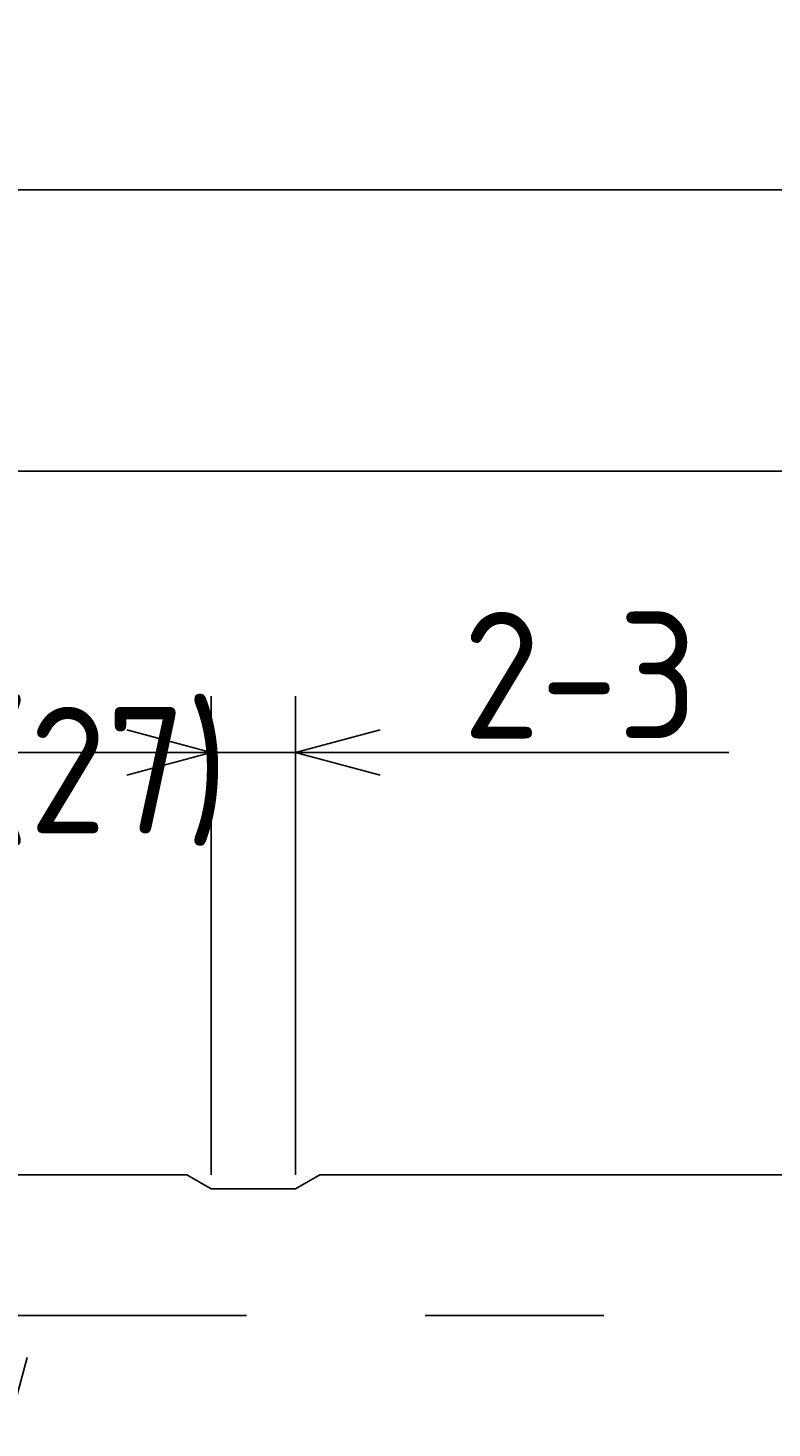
# Model space of a CAD drawing. Extents: x 80 to 386, y 137 to 212.
# Tile 5 of 9: x 133 to 160, y 162 to 212. Entities that reach past the tile are written whole.
import ezdxf

# ---------------------------------------------------------------- set-up
doc = ezdxf.new("R2010")
doc.units = 0
doc.linetypes.add('CENTER', pattern=[50.8, 31.75, -6.35, 6.35, -6.35])
doc.layers.get('0').update_dxf_attribs({"linetype": 'CONTINUOUS'})
doc.layers.get('DEFPOINTS').update_dxf_attribs({"linetype": 'CONTINUOUS'})
for name, color, linetype in [('35-0-CON', 7, 'CONTINUOUS'), ('図形', 7, 'CONTINUOUS'), ('図枠', 7, 'CONTINUOUS'), ('寸法_文字', 3, 'CONTINUOUS')]:
    doc.layers.add(name, color=color, linetype=linetype)
doc.styles.add('DIMENSION', font='isocp.shx', dxfattribs={"bigfont": 'bigfont.shx'})
doc.dimstyles.get("Standard").update_dxf_attribs({"dimtxt": 0.18, "dimasz": 0.18, "dimexe": 0.18, "dimexo": 0.0625, "dimgap": 0.09, "dimtad": 0, "dimtih": 1, "dimtoh": 1, "dimzin": 0, "dimcen": 0.09, "dimazin": 3, "dimtfac": 1, "dimtofl": 0, "dimtmove": 0, "dimatfit": 3})

# ---------------------------------------------------------------- blocks, each defined once
blk = doc.blocks.new('_OPEN30')
at = {"color": 0, "linetype": 'BYBLOCK'}
for p, q in [((-1, 0.268), (0, 0)), ((0, 0), (-1, -0.268)), ((0, 0), (-1, 0))]:
    blk.add_line(p, q, dxfattribs=at)
blk = doc.blocks.new('*U137')
at = {"layer": '寸法_文字', "color": 161, "style": 'DIMENSION'}
blk.add_text('150', height=4.5, dxfattribs=at).set_placement((182.19, 196.574))
blk = doc.blocks.new('*D136')
at = {"layer": 'DEFPOINTS', "color": 0, "linetype": 'BYBLOCK'}
for p in [(261.467, 196.074), (261.467, 170.274), (111.467, 169.774)]:
    blk.add_point(p, dxfattribs=at)
at = {"layer": '寸法_文字', "color": 161, "linetype": 'BYBLOCK'}
for p, q in [((111.467, 170.274), (111.467, 198.074)), ((261.467, 170.774), (261.467, 198.074)), ((114.467, 196.074), (258.467, 196.074))]:
    blk.add_line(p, q, dxfattribs=at)
at = {"layer": '図枠'}
blk.add_blockref('*U137', (0, 0), dxfattribs=at)
at = {"layer": '寸法_文字', "color": 161, "linetype": 'BYBLOCK', "xscale": 3, "yscale": 3, "zscale": 3, "rotation": 180}
blk.add_blockref('_OPEN30', (111.467, 196.074), dxfattribs=at)
at = {"layer": '寸法_文字', "color": 161, "linetype": 'BYBLOCK', "xscale": 3, "yscale": 3, "zscale": 3}
blk.add_blockref('_OPEN30', (261.467, 196.074), dxfattribs=at)
blk = doc.blocks.new('*U141')
at = {"layer": '寸法_文字', "color": 161, "style": 'DIMENSION'}
blk.add_text('(258)', height=4.5, dxfattribs=at).set_placement((233.942, 206.799))
blk = doc.blocks.new('*D140')
at = {"layer": 'DEFPOINTS', "color": 0, "linetype": 'BYBLOCK'}
for p in [(111.467, 206.074), (111.467, 169.774), (369.467, 168.824)]:
    blk.add_point(p, dxfattribs=at)
at = {"layer": '寸法_文字', "color": 161, "linetype": 'BYBLOCK'}
for p, q in [((111.467, 170.274), (111.467, 208.074)), ((369.467, 169.324), (369.467, 208.074)), ((366.467, 206.074), (114.467, 206.074))]:
    blk.add_line(p, q, dxfattribs=at)
at = {"layer": '図枠'}
blk.add_blockref('*U141', (0, 0), dxfattribs=at)
at = {"layer": '寸法_文字', "color": 161, "linetype": 'BYBLOCK', "xscale": 3, "yscale": 3, "zscale": 3, "rotation": 180}
blk.add_blockref('_OPEN30', (111.467, 206.074), dxfattribs=at)
at = {"layer": '寸法_文字', "color": 161, "linetype": 'BYBLOCK', "xscale": 3, "yscale": 3, "zscale": 3}
blk.add_blockref('_OPEN30', (369.467, 206.074), dxfattribs=at)
blk = doc.blocks.new('*D150')
at = {"layer": 'DEFPOINTS', "color": 0, "linetype": 'BYBLOCK'}
for p in [(139.967, 186.074), (112.967, 170.774), (139.967, 170.574)]:
    blk.add_point(p, dxfattribs=at)
at = {"layer": '寸法_文字', "color": 161, "linetype": 'BYBLOCK'}
for p, q in [((112.967, 171.274), (112.967, 188.074)), ((139.967, 171.074), (139.967, 188.074)), ((112.967, 186.074), (139.967, 186.074))]:
    blk.add_line(p, q, dxfattribs=at)
at = {"layer": '寸法_文字', "color": 161, "style": 'DIMENSION'}
blk.add_text('2-(27)', height=4.5, dxfattribs=at).set_placement((126.467, 183.199))
blk = doc.blocks.new('_NONE')
blk = doc.blocks.new('*U152')
at = {"layer": '寸法_文字', "color": 161, "style": 'DIMENSION'}
blk.add_text('2-3', height=4.5, dxfattribs=at).set_placement((148.906, 186.574))
blk = doc.blocks.new('*D151')
at = {"layer": 'DEFPOINTS', "color": 0, "linetype": 'BYBLOCK'}
for p in [(142.967, 186.074), (139.967, 170.574), (142.967, 170.574)]:
    blk.add_point(p, dxfattribs=at)
at = {"layer": '寸法_文字', "color": 161, "linetype": 'BYBLOCK'}
for p, q in [((139.967, 171.074), (139.967, 188.074)), ((142.967, 171.074), (142.967, 188.074)), ((136.967, 186.074), (133.967, 186.074)), ((139.967, 186.074), (142.967, 186.074)), ((145.967, 186.074), (158.367, 186.074))]:
    blk.add_line(p, q, dxfattribs=at)
at = {"layer": '図枠'}
blk.add_blockref('*U152', (0, 0), dxfattribs=at)
at = {"layer": '寸法_文字', "color": 161, "linetype": 'BYBLOCK', "xscale": 3, "yscale": 3, "zscale": 3}
blk.add_blockref('_OPEN30', (139.967, 186.074), dxfattribs=at)
at = {"layer": '寸法_文字', "color": 161, "linetype": 'BYBLOCK', "xscale": 3, "yscale": 3, "zscale": 3, "rotation": 180}
blk.add_blockref('_OPEN30', (142.967, 186.074), dxfattribs=at)
blk = doc.blocks.new('*D194')
at = {"layer": 'DEFPOINTS', "color": 0}
for p in [(139.967, 161.575), (132.619, 161.074), (143.835, 161.074)]:
    blk.add_point(p, dxfattribs=at)
at = {"layer": '寸法_文字', "color": 3}
for p, q in [((132.619, 164.575), (132.619, 167.575)), ((139.467, 161.575), (130.619, 161.575)), ((132.619, 161.575), (132.619, 161.074)), ((143.335, 161.074), (130.619, 161.074)), ((132.619, 158.074), (132.619, 136.824))]:
    blk.add_line(p, q, dxfattribs=at)
at = {"layer": '寸法_文字', "color": 3, "xscale": 3, "yscale": 3, "zscale": 3}
for p, rotation in [((132.619, 161.575), 270), ((132.619, 161.074), 90)]:
    blk.add_blockref('_OPEN30', p, dxfattribs=dict(at, rotation=rotation))
at = {"layer": '寸法_文字', "color": 3}
blk.add_text('2-0.5', height=4.5, dxfattribs=at).set_placement((120.869, 137.984))

msp = doc.modelspace()

# ---------------------------------------------------------------- linework, layer by layer
at = {"layer": '35-0-CON'}
for p, q in [((113.267, 171.074), (139.101, 171.074)), ((139.967, 170.574), (139.101, 171.074)), ((143.833, 171.074), (142.967, 170.574)), ((143.833, 171.074), (260.667, 171.074)), ((142.967, 170.574), (139.967, 170.574))]:
    msp.add_line(p, q, dxfattribs=at)
at = {"layer": '図形', "color": 3, "linetype": 'CENTER'}
msp.add_line((109.467, 166.074), (370.467, 166.074), dxfattribs=at)

# ---------------------------------------------------------------- dimensions: what is measured, and where the dimension line sits
at = {"layer": '寸法_文字', "color": 3, "linetype": 'BYBLOCK'}
for base, p1, p2, override, picture, middle in [((111.467, 206.074), (369.467, 168.824), (111.467, 169.774), {"dimscale": 1, "dimpost": '(<>)'}, '*D140', (240.467, 209.049)), ((261.467, 196.074), (111.467, 169.774), (261.467, 170.274), {"dimscale": 1}, '*D136', (186.467, 198.824)), ((142.967, 186.074), (139.967, 170.574), (142.967, 170.574), {"dimscale": 1, "dimpost": '2-<>', "dimtol": 0, "dimtp": 0.1, "dimtm": 0}, '*D151', (153.667, 188.824)), ((139.967, 186.074), (112.967, 170.774), (139.967, 170.574), {"dimscale": 1, "dimpost": '2-(<>)', "dimblk1": 'NONE', "dimblk2": 'NONE', "dimsah": 1, "dimtol": 0, "dimtp": 0.1, "dimtm": 0, "dimtix": 1}, '*D150', (126.467, 189.049))]:
    dim = msp.add_linear_dim(base=base, p1=p1, p2=p2, dimstyle='Standard', override=override, dxfattribs=at)
    dim.commit()
    dim.dimension.update_dxf_attribs({"geometry": picture, "text_midpoint": middle})
at = {"layer": '寸法_文字'}
dim = msp.add_linear_dim(base=(132.619, 161.074), p1=(139.967, 161.575), p2=(143.835, 161.074), angle=90, dimstyle='Standard', override={"dimdec": 1, "dimpost": '2-<>', "dimblk": 'OPEN30', "dimtmove": 0, "dimtzin": 0}, dxfattribs=at)
dim.commit()
dim.dimension.update_dxf_attribs({"geometry": '*D194', "text_midpoint": (129.869, 145.949)})

doc.saveas('drawing.dxf')
